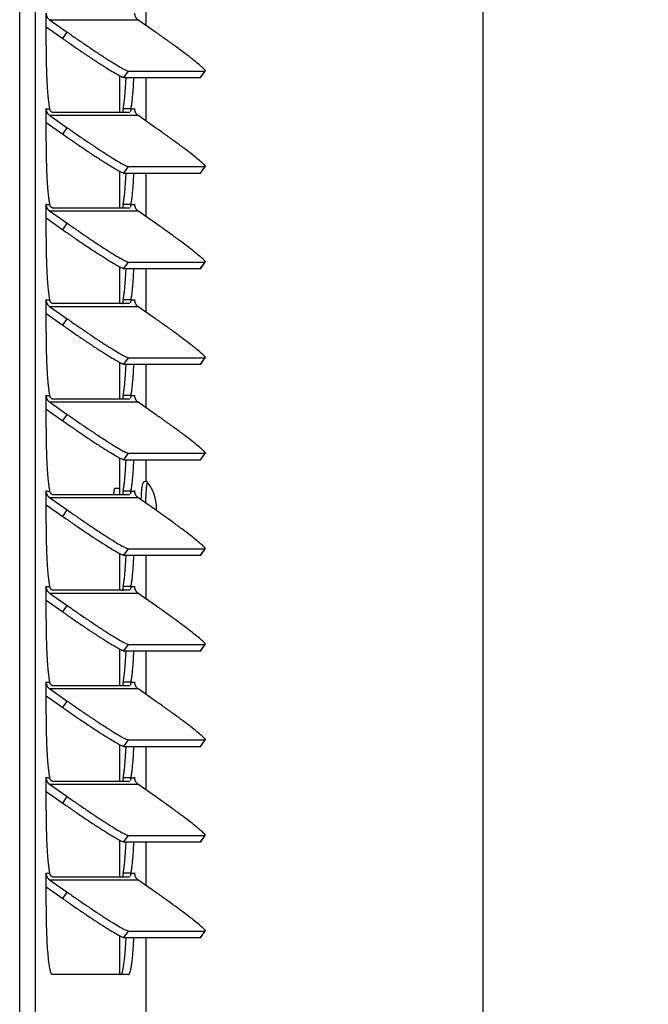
# Model space of a CAD drawing. Extents: x 750.1 to 849, y -105.5 to -34.2.
# Tile 5 of 19: x 783.7 to 788.3, y -72.6 to -65.3. Entities that reach past the tile are written whole.
import ezdxf

# ---------------------------------------------------------------- set-up
doc = ezdxf.new("R2010")
doc.units = 0
doc.header["$LTSCALE"] = 4
doc.header["$MEASUREMENT"] = 0
doc.layers.get('0').update_dxf_attribs({"linetype": 'CONTINUOUS'})
doc.layers.get('DEFPOINTS').update_dxf_attribs({"linetype": 'CONTINUOUS'})
doc.layers.add('Dimensions', color=140, linetype='CONTINUOUS')
doc.styles.add('ROMANS', font='romans.shx')
doc.dimstyles.new('FSTD1', dxfattribs={"dimtxt": 0.65, "dimasz": 0.7, "dimexe": 0.5, "dimexo": 0.5, "dimgap": 0.25, "dimtad": 1, "dimzin": 1, "dimdsep": 46, "dimtxsty": 'ROMANS', "dimcen": 0.5, "dimadec": 0, "dimazin": 0, "dimtfac": 1, "dimtmove": 0, "dimatfit": 3, "dimfxl": 1, "dimtolj": 1, "dimarcsym": 1})

# ---------------------------------------------------------------- blocks, each defined once
blk = doc.blocks.new('*D0')
at = {"layer": 'DEFPOINTS', "color": 0, "transparency": 16777216}
for p in [(784.4751, -44.8591), (784.5887, -76.8586), (787.0731, -76.8586)]:
    blk.add_point(p, dxfattribs=at)
at = {"layer": 'Dimensions', "color": 0, "lineweight": -2, "transparency": 16777216}
for p, q in [((784.9751, -44.8591), (787.5731, -44.8591)), ((787.0731, -45.5591), (787.0731, -76.1586)), ((785.0887, -76.8586), (787.5731, -76.8586))]:
    blk.add_line(p, q, dxfattribs=at)
at = {"layer": 'Dimensions', "color": 0, "transparency": 16777216}
for points in [[(786.9564, -45.5591), (787.1898, -45.5591), (787.0731, -44.8591)], [(786.9564, -76.1586), (787.1898, -76.1586), (787.0731, -76.8586)]]:
    blk.add_solid(points, dxfattribs=at)
at = {"layer": 'Dimensions', "color": 0, "transparency": 16777216, "char_height": 0.65, "attachment_point": 5, "rotation": 90, "style": 'ROMANS'}
for s, insert in [('\\A1;[812.8]', (787.8183, -60.8588)), ('\\A1;32.00', (786.4981, -60.8588))]:
    blk.add_mtext(s, dxfattribs=dict(at, insert=insert))

msp = doc.modelspace()

# ---------------------------------------------------------------- linework, layer by layer
for p, q in [((783.6551, -76.8586), (783.6551, -47.303)), ((783.7706, -76.8586), (783.7706, -47.303)), ((784.5887, -65.3665), (784.5887, -65.0438)), ((783.8492, -65.5166), (783.8492, -65.2756)), ((783.8492, -65.3763), (783.9725, -65.4629)), ((783.8744, -65.3231), (784.0056, -65.4154)), ((783.8744, -65.3231), (784.527, -65.3231)), ((784.6582, -65.4154), (784.527, -65.3231)), ((783.9725, -65.4629), (784.0056, -65.4154)), ((784.3924, -65.7365), (784.3924, -66.0089)), ((784.4241, -65.7497), (784.4572, -65.7022)), ((784.4241, -65.7497), (784.9895, -65.7497)), ((784.4572, -65.7022), (785.0227, -65.7022)), ((784.5887, -66.0724), (784.5887, -65.7497)), ((784.9895, -65.7497), (785.0227, -65.7022)), ((784.9916, -65.7489), (785.0248, -65.7014)), ((783.8492, -65.9815), (783.8497, -65.9815)), ((783.8492, -66.2225), (783.8492, -65.9815)), ((783.8497, -65.9815), (783.8759, -65.9815)), ((783.8744, -66.029), (784.0056, -66.1213)), ((783.8744, -66.029), (784.527, -66.029)), ((784.4657, -66.0089), (783.9002, -66.0089)), ((784.4762, -65.9815), (784.4184, -65.9815)), ((784.4762, -65.9815), (784.5024, -65.9815)), ((784.5024, -65.9815), (784.5029, -65.9815)), ((784.5029, -65.9815), (784.5029, -65.9893)), ((784.6582, -66.1213), (784.527, -66.029)), ((783.8492, -66.0821), (783.9725, -66.1688)), ((783.9725, -66.1688), (784.0056, -66.1213)), ((784.3924, -66.4424), (784.3924, -66.7148)), ((784.4241, -66.4556), (784.4572, -66.4081)), ((784.4241, -66.4556), (784.9895, -66.4556)), ((784.4572, -66.4081), (785.0227, -66.4081)), ((784.5887, -66.7783), (784.5887, -66.4556)), ((784.9895, -66.4556), (785.0227, -66.4081)), ((784.9916, -66.4548), (785.0248, -66.4073)), ((783.8492, -66.6874), (783.8497, -66.6874)), ((783.8492, -66.9284), (783.8492, -66.6874)), ((783.8497, -66.6874), (783.8759, -66.6874)), ((784.4762, -66.6874), (784.4184, -66.6874)), ((784.4762, -66.6874), (784.5024, -66.6874)), ((784.5024, -66.6874), (784.5029, -66.6874)), ((784.5029, -66.6874), (784.5029, -66.6952)), ((783.8744, -66.7349), (784.0056, -66.8271)), ((783.8744, -66.7349), (784.527, -66.7349)), ((784.4657, -66.7148), (783.9002, -66.7148)), ((784.6582, -66.8271), (784.527, -66.7349)), ((783.8492, -66.788), (783.9725, -66.8747)), ((783.9725, -66.8747), (784.0056, -66.8271)), ((784.4241, -67.1614), (784.4572, -67.1139)), ((784.4572, -67.1139), (785.0227, -67.1139)), ((784.9895, -67.1614), (785.0227, -67.1139)), ((784.9916, -67.1607), (785.0248, -67.1132)), ((784.3924, -67.1483), (784.3924, -67.4207)), ((784.4241, -67.1614), (784.9895, -67.1614)), ((784.5887, -67.4842), (784.5887, -67.1614)), ((783.8492, -67.3933), (783.8497, -67.3933)), ((783.8492, -67.6343), (783.8492, -67.3933)), ((783.8497, -67.3933), (783.8759, -67.3933)), ((784.4657, -67.4207), (783.9002, -67.4207)), ((784.4762, -67.3933), (784.4184, -67.3933)), ((784.4762, -67.3933), (784.5024, -67.3933)), ((784.5024, -67.3933), (784.5029, -67.3933)), ((784.5029, -67.3933), (784.5029, -67.4011)), ((783.8492, -67.4939), (783.9725, -67.5805)), ((783.8744, -67.4408), (784.0056, -67.533)), ((783.8744, -67.4408), (784.527, -67.4408)), ((784.6582, -67.533), (784.527, -67.4408)), ((783.9725, -67.5805), (784.0056, -67.533)), ((784.3924, -67.8542), (784.3924, -68.1266)), ((784.4241, -67.8673), (784.4572, -67.8198)), ((784.4572, -67.8198), (785.0227, -67.8198)), ((784.9895, -67.8673), (785.0227, -67.8198)), ((784.9916, -67.8666), (785.0248, -67.8191)), ((784.4241, -67.8673), (784.9895, -67.8673)), ((784.5887, -68.1901), (784.5887, -67.8673)), ((783.8492, -68.0992), (783.8497, -68.0992)), ((783.8492, -68.3402), (783.8492, -68.0992)), ((783.8497, -68.0992), (783.8759, -68.0992)), ((783.8744, -68.1467), (784.0056, -68.2389)), ((783.8744, -68.1467), (784.527, -68.1467)), ((784.4657, -68.1266), (783.9002, -68.1266)), ((784.4762, -68.0992), (784.4184, -68.0992)), ((784.4762, -68.0992), (784.5024, -68.0992)), ((784.5024, -68.0992), (784.5029, -68.0992)), ((784.5029, -68.0992), (784.5029, -68.1069)), ((784.6582, -68.2389), (784.527, -68.1467)), ((783.8492, -68.1998), (783.9725, -68.2864)), ((783.9725, -68.2864), (784.0056, -68.2389)), ((784.3924, -68.5601), (784.3924, -68.8325)), ((784.4241, -68.5732), (784.4572, -68.5257)), ((784.4241, -68.5732), (784.9895, -68.5732)), ((784.4572, -68.5257), (785.0227, -68.5257)), ((784.5887, -68.7354), (784.5887, -68.5732)), ((784.9895, -68.5732), (785.0227, -68.5257)), ((784.9916, -68.5725), (785.0248, -68.525)), ((784.3924, -68.7851), (784.356, -68.787)), ((783.8492, -68.805), (783.8497, -68.805)), ((783.8492, -69.046), (783.8492, -68.805)), ((783.8497, -68.805), (783.8759, -68.805)), ((783.8744, -68.8525), (784.0056, -68.9448)), ((783.8744, -68.8525), (784.527, -68.8525)), ((784.4657, -68.8325), (783.9002, -68.8325)), ((784.4762, -68.805), (784.4184, -68.805)), ((784.4762, -68.805), (784.5024, -68.805)), ((784.5024, -68.805), (784.5029, -68.805)), ((784.5029, -68.805), (784.5029, -68.8128)), ((784.6582, -68.9448), (784.527, -68.8525)), ((783.8492, -68.9057), (783.9725, -68.9923)), ((783.9725, -68.9923), (784.0056, -68.9448)), ((784.4241, -69.2791), (784.4572, -69.2316)), ((784.4572, -69.2316), (785.0227, -69.2316)), ((784.9895, -69.2791), (785.0227, -69.2316)), ((784.9916, -69.2784), (785.0248, -69.2309)), ((784.3924, -69.266), (784.3924, -69.5383)), ((784.4241, -69.2791), (784.9895, -69.2791)), ((784.5887, -69.6018), (784.5887, -69.2791)), ((783.8492, -69.5109), (783.8497, -69.5109)), ((783.8492, -69.7519), (783.8492, -69.5109)), ((783.8497, -69.5109), (783.8759, -69.5109)), ((784.4762, -69.5109), (784.4184, -69.5109)), ((784.4762, -69.5109), (784.5024, -69.5109)), ((784.5024, -69.5109), (784.5029, -69.5109)), ((784.5029, -69.5109), (784.5029, -69.5187)), ((783.8744, -69.5584), (784.0056, -69.6507)), ((783.8744, -69.5584), (784.527, -69.5584)), ((784.4657, -69.5383), (783.9002, -69.5383)), ((784.6582, -69.6507), (784.527, -69.5584)), ((783.8492, -69.6116), (783.9725, -69.6982)), ((783.9725, -69.6982), (784.0056, -69.6507)), ((784.4241, -69.985), (784.4572, -69.9375)), ((784.4572, -69.9375), (785.0227, -69.9375)), ((784.9895, -69.985), (785.0227, -69.9375)), ((784.9916, -69.9842), (785.0248, -69.9367)), ((784.3924, -69.9718), (784.3924, -70.2442)), ((784.4241, -69.985), (784.9895, -69.985)), ((784.5887, -70.3077), (784.5887, -69.985)), ((783.8492, -70.2168), (783.8497, -70.2168)), ((783.8492, -70.4578), (783.8492, -70.2168)), ((783.8497, -70.2168), (783.8759, -70.2168)), ((784.4657, -70.2442), (783.9002, -70.2442)), ((784.4762, -70.2168), (784.4184, -70.2168)), ((784.4762, -70.2168), (784.5024, -70.2168)), ((784.5024, -70.2168), (784.5029, -70.2168)), ((784.5029, -70.2168), (784.5029, -70.2246)), ((783.8492, -70.3174), (783.9725, -70.4041)), ((783.8744, -70.2643), (784.0056, -70.3566)), ((783.8744, -70.2643), (784.527, -70.2643)), ((784.6582, -70.3566), (784.527, -70.2643)), ((783.9725, -70.4041), (784.0056, -70.3566)), ((784.3924, -70.6777), (784.3924, -70.9501)), ((784.4241, -70.6909), (784.4572, -70.6433)), ((784.4241, -70.6909), (784.9895, -70.6909)), ((784.4572, -70.6433), (785.0227, -70.6433)), ((784.5887, -71.0136), (784.5887, -70.6909)), ((784.9895, -70.6909), (785.0227, -70.6433)), ((784.9916, -70.6901), (785.0248, -70.6426)), ((783.8492, -70.9227), (783.8497, -70.9227)), ((783.8492, -71.1637), (783.8492, -70.9227)), ((783.8497, -70.9227), (783.8759, -70.9227)), ((783.8744, -70.9702), (784.0056, -71.0624)), ((783.8744, -70.9702), (784.527, -70.9702)), ((784.4657, -70.9501), (783.9002, -70.9501)), ((784.4762, -70.9227), (784.4184, -70.9227)), ((784.4762, -70.9227), (784.5024, -70.9227)), ((784.5024, -70.9227), (784.5029, -70.9227)), ((784.5029, -70.9227), (784.5029, -70.9305)), ((784.6582, -71.0624), (784.527, -70.9702)), ((783.8492, -71.0233), (783.9725, -71.11)), ((783.9725, -71.11), (784.0056, -71.0624)), ((784.4241, -71.3967), (784.4572, -71.3492)), ((784.4572, -71.3492), (785.0227, -71.3492)), ((784.9895, -71.3967), (785.0227, -71.3492)), ((784.9916, -71.396), (785.0248, -71.3485)), ((784.3924, -71.3836), (784.3924, -71.656)), ((784.4241, -71.3967), (784.9895, -71.3967)), ((784.5887, -71.7195), (784.5887, -71.3967)), ((783.8492, -71.6286), (783.8497, -71.6286)), ((783.8492, -71.8696), (783.8492, -71.6286)), ((783.8497, -71.6286), (783.8759, -71.6286)), ((784.4762, -71.6286), (784.4184, -71.6286)), ((784.4762, -71.6286), (784.5024, -71.6286)), ((784.5024, -71.6286), (784.5029, -71.6286)), ((784.5029, -71.6286), (784.5029, -71.6364)), ((783.8744, -71.6761), (784.0056, -71.7683)), ((783.8744, -71.6761), (784.527, -71.6761)), ((784.4657, -71.656), (783.9002, -71.656)), ((784.6582, -71.7683), (784.527, -71.6761)), ((783.8492, -71.7292), (783.9725, -71.8158)), ((783.9725, -71.8158), (784.0056, -71.7683)), ((784.4241, -72.1026), (784.4572, -72.0551)), ((784.4572, -72.0551), (785.0227, -72.0551)), ((784.9895, -72.1026), (785.0227, -72.0551)), ((784.9916, -72.1019), (785.0248, -72.0544)), ((784.3924, -72.0895), (784.3924, -72.3756)), ((784.4241, -72.1026), (784.9895, -72.1026)), ((784.5887, -75.7154), (784.5887, -72.1026)), ((784.4588, -72.3756), (783.8933, -72.3756))]:
    msp.add_line(p, q)
for start, end in [(0, 37.71253), (356.16506, 0)]:
    msp.add_arc((784.3616, -68.9286), 0.3031, start, end)
for points, weights in [([(783.8497, -65.2756), (783.8497, -65.3058), (783.8744, -65.3231)], [1, 0.887010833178, 1]), ([(784.5024, -65.2756), (784.5024, -65.3058), (784.527, -65.3231)], [1, 0.887010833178, 1]), ([(784.0056, -65.4154), (784.4136, -65.7022), (784.4572, -65.7022)], [1, 0.707106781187, 1]), ([(785.0227, -65.7022), (785.0663, -65.7022), (784.6582, -65.4154)], [1, 0.707106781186, 1]), ([(783.8492, -65.5166), (783.8492, -65.8499), (783.8759, -65.9815)], [1, 0.835123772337, 1]), ([(783.9725, -65.4629), (784.3805, -65.7497), (784.4241, -65.7497)], [1, 0.707106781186, 1]), ([(784.4184, -65.9815), (784.4329, -65.9101), (784.4402, -65.7497)], [1, 0.941712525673, 1]), ([(784.4762, -65.9815), (784.4907, -65.9101), (784.4979, -65.7497)], [1, 0.941712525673, 1]), ([(784.9895, -65.7497), (784.9911, -65.7497), (784.9916, -65.7489)], [1, 0.999360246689, 1]), ([(783.8497, -65.9815), (783.8497, -66.0117), (783.8744, -66.029)], [1, 0.887010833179, 1]), ([(784.5024, -65.9815), (784.5024, -66.0117), (784.527, -66.029)], [1, 0.887010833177, 1]), ([(783.9725, -66.1688), (784.3805, -66.4556), (784.4241, -66.4556)], [1, 0.707106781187, 1]), ([(784.0056, -66.1213), (784.4136, -66.4081), (784.4572, -66.4081)], [1, 0.707106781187, 1]), ([(785.0227, -66.4081), (785.0663, -66.4081), (784.6582, -66.1213)], [1, 0.707106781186, 1]), ([(783.8492, -66.2225), (783.8492, -66.5558), (783.8759, -66.6874)], [1, 0.835123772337, 1]), ([(784.4184, -66.6874), (784.4329, -66.616), (784.4402, -66.4556)], [1, 0.941712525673, 1]), ([(784.4762, -66.6874), (784.4907, -66.616), (784.4979, -66.4556)], [1, 0.941712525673, 1]), ([(784.9895, -66.4556), (784.9911, -66.4556), (784.9916, -66.4548)], [1, 0.999360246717, 1]), ([(783.8497, -66.6874), (783.8497, -66.7176), (783.8744, -66.7349)], [1, 0.887010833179, 1]), ([(784.5024, -66.6874), (784.5024, -66.7176), (784.527, -66.7349)], [1, 0.887010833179, 1]), ([(784.0056, -66.8271), (784.4136, -67.1139), (784.4572, -67.1139)], [1, 0.707106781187, 1]), ([(785.0227, -67.1139), (785.0663, -67.1139), (784.6582, -66.8271)], [1, 0.707106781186, 1]), ([(783.9725, -66.8747), (784.3805, -67.1614), (784.4241, -67.1614)], [1, 0.707106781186, 1]), ([(783.8492, -66.9284), (783.8492, -67.2617), (783.8759, -67.3933)], [1, 0.835123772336, 1]), ([(784.4184, -67.3933), (784.4329, -67.3219), (784.4402, -67.1614)], [1, 0.941712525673, 1]), ([(784.4762, -67.3933), (784.4907, -67.3219), (784.4979, -67.1614)], [1, 0.941712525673, 1]), ([(784.9895, -67.1614), (784.9911, -67.1614), (784.9916, -67.1607)], [1, 0.999360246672, 1]), ([(783.8497, -67.3933), (783.8497, -67.4235), (783.8744, -67.4408)], [1, 0.887010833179, 1]), ([(784.5024, -67.3933), (784.5024, -67.4235), (784.527, -67.4408)], [1, 0.887010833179, 1]), ([(784.0056, -67.533), (784.4136, -67.8198), (784.4572, -67.8198)], [1, 0.707106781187, 1]), ([(785.0227, -67.8198), (785.0663, -67.8198), (784.6582, -67.533)], [1, 0.707106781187, 1]), ([(783.8492, -67.6343), (783.8492, -67.9676), (783.8759, -68.0992)], [1, 0.835123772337, 1]), ([(783.9725, -67.5805), (784.3805, -67.8673), (784.4241, -67.8673)], [1, 0.707106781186, 1]), ([(784.4184, -68.0992), (784.4329, -68.0278), (784.4402, -67.8673)], [1, 0.941712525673, 1]), ([(784.4762, -68.0992), (784.4907, -68.0278), (784.4979, -67.8673)], [1, 0.941712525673, 1]), ([(784.9895, -67.8673), (784.9911, -67.8673), (784.9916, -67.8666)], [1, 0.999360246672, 1]), ([(783.8497, -68.0992), (783.8497, -68.1293), (783.8744, -68.1467)], [1, 0.887010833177, 1]), ([(784.5024, -68.0992), (784.5024, -68.1293), (784.527, -68.1467)], [1, 0.887010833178, 1]), ([(783.9725, -68.2864), (784.3805, -68.5732), (784.4241, -68.5732)], [1, 0.707106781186, 1]), ([(784.0056, -68.2389), (784.4136, -68.5257), (784.4572, -68.5257)], [1, 0.707106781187, 1]), ([(785.0227, -68.5257), (785.0663, -68.5257), (784.6582, -68.2389)], [1, 0.707106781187, 1]), ([(783.8492, -68.3402), (783.8492, -68.6734), (783.8759, -68.805)], [1, 0.835123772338, 1]), ([(784.4184, -68.805), (784.4329, -68.7337), (784.4402, -68.5732)], [1, 0.941712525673, 1]), ([(784.4762, -68.805), (784.4907, -68.7337), (784.4979, -68.5732)], [1, 0.941712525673, 1]), ([(784.9895, -68.5732), (784.9911, -68.5732), (784.9916, -68.5725)], [1, 0.999360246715, 1]), ([(784.356, -68.787), (784.3506, -68.7873), (784.347, -68.8325)], [1, 0.91710736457, 1]), ([(784.5995, -68.742), (784.5862, -68.742), (784.5836, -68.8923)], [1, 0.772756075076, 1]), ([(784.6004, -68.7423), (784.6, -68.742), (784.5995, -68.742)], [1, 0.999607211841, 1]), ([(784.6013, -68.7431), (784.6009, -68.7426), (784.6004, -68.7423)], [1, 0.999605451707, 1]), ([(783.8497, -68.805), (783.8497, -68.8352), (783.8744, -68.8525)], [1, 0.887010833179, 1]), ([(784.5024, -68.805), (784.5024, -68.8352), (784.527, -68.8525)], [1, 0.887010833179, 1]), ([(784.0056, -68.9448), (784.4136, -69.2316), (784.4572, -69.2316)], [1, 0.707106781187, 1]), ([(785.0227, -69.2316), (785.0663, -69.2316), (784.6582, -68.9448)], [1, 0.707106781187, 1]), ([(783.9725, -68.9923), (784.3805, -69.2791), (784.4241, -69.2791)], [1, 0.707106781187, 1]), ([(783.8492, -69.046), (783.8492, -69.3793), (783.8759, -69.5109)], [1, 0.835123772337, 1]), ([(784.4184, -69.5109), (784.4329, -69.4395), (784.4402, -69.2791)], [1, 0.941712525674, 1]), ([(784.4762, -69.5109), (784.4907, -69.4395), (784.4979, -69.2791)], [1, 0.941712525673, 1]), ([(784.9895, -69.2791), (784.9911, -69.2791), (784.9916, -69.2784)], [1, 0.999360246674, 1]), ([(783.8497, -69.5109), (783.8497, -69.5411), (783.8744, -69.5584)], [1, 0.887010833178, 1]), ([(784.5024, -69.5109), (784.5024, -69.5411), (784.527, -69.5584)], [1, 0.887010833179, 1]), ([(784.0056, -69.6507), (784.4136, -69.9375), (784.4572, -69.9375)], [1, 0.707106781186, 1]), ([(785.0227, -69.9375), (785.0663, -69.9375), (784.6582, -69.6507)], [1, 0.707106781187, 1]), ([(783.9725, -69.6982), (784.3805, -69.985), (784.4241, -69.985)], [1, 0.707106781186, 1]), ([(783.8492, -69.7519), (783.8492, -70.0852), (783.8759, -70.2168)], [1, 0.835123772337, 1]), ([(784.4184, -70.2168), (784.4329, -70.1454), (784.4402, -69.985)], [1, 0.941712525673, 1]), ([(784.4762, -70.2168), (784.4907, -70.1454), (784.4979, -69.985)], [1, 0.941712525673, 1]), ([(784.9895, -69.985), (784.9911, -69.985), (784.9916, -69.9842)], [1, 0.999360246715, 1]), ([(783.8497, -70.2168), (783.8497, -70.247), (783.8744, -70.2643)], [1, 0.887010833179, 1]), ([(784.5024, -70.2168), (784.5024, -70.247), (784.527, -70.2643)], [1, 0.887010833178, 1]), ([(783.9725, -70.4041), (784.3805, -70.6909), (784.4241, -70.6909)], [1, 0.707106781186, 1]), ([(784.0056, -70.3566), (784.4136, -70.6433), (784.4572, -70.6433)], [1, 0.707106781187, 1]), ([(785.0227, -70.6433), (785.0663, -70.6433), (784.6582, -70.3566)], [1, 0.707106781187, 1]), ([(783.8492, -70.4578), (783.8492, -70.7911), (783.8759, -70.9227)], [1, 0.835123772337, 1]), ([(784.4184, -70.9227), (784.4329, -70.8513), (784.4402, -70.6909)], [1, 0.941712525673, 1]), ([(784.4762, -70.9227), (784.4907, -70.8513), (784.4979, -70.6909)], [1, 0.941712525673, 1]), ([(784.9895, -70.6909), (784.9911, -70.6909), (784.9916, -70.6901)], [1, 0.999360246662, 1]), ([(783.8497, -70.9227), (783.8497, -70.9529), (783.8744, -70.9702)], [1, 0.887010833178, 1]), ([(784.5024, -70.9227), (784.5024, -70.9529), (784.527, -70.9702)], [1, 0.887010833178, 1]), ([(783.9725, -71.11), (784.3805, -71.3967), (784.4241, -71.3967)], [1, 0.707106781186, 1]), ([(784.0056, -71.0624), (784.4136, -71.3492), (784.4572, -71.3492)], [1, 0.707106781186, 1]), ([(785.0227, -71.3492), (785.0663, -71.3492), (784.6582, -71.0624)], [1, 0.707106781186, 1]), ([(783.8492, -71.1637), (783.8492, -71.497), (783.8759, -71.6286)], [1, 0.835123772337, 1]), ([(784.4184, -71.6286), (784.4329, -71.5572), (784.4402, -71.3967)], [1, 0.941712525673, 1]), ([(784.4762, -71.6286), (784.4907, -71.5572), (784.4979, -71.3967)], [1, 0.941712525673, 1]), ([(784.9895, -71.3967), (784.9911, -71.3967), (784.9916, -71.396)], [1, 0.999360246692, 1]), ([(783.8497, -71.6286), (783.8497, -71.6588), (783.8744, -71.6761)], [1, 0.887010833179, 1]), ([(784.5024, -71.6286), (784.5024, -71.6588), (784.527, -71.6761)], [1, 0.887010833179, 1]), ([(784.0056, -71.7683), (784.4136, -72.0551), (784.4572, -72.0551)], [1, 0.707106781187, 1]), ([(785.0227, -72.0551), (785.0663, -72.0551), (784.6582, -71.7683)], [1, 0.707106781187, 1]), ([(783.9725, -71.8158), (784.3805, -72.1026), (784.4241, -72.1026)], [1, 0.707106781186, 1]), ([(783.8492, -71.8696), (783.8492, -72.3756), (783.8933, -72.3756)], [1, 0.707106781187, 1]), ([(784.401, -72.3756), (784.4278, -72.3756), (784.4402, -72.1026)], [1, 0.854571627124, 1]), ([(784.4588, -72.3756), (784.4856, -72.3756), (784.4979, -72.1026)], [1, 0.854571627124, 1]), ([(784.9895, -72.1026), (784.9911, -72.1026), (784.9916, -72.1019)], [1, 0.999360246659, 1])]:
    msp.add_rational_spline(points, weights, degree=2)
for points, weights in [([(783.8497, -65.9815), (783.8497, -65.9785), (783.8495, -65.9785), (783.8492, -65.9785), (783.8492, -65.9815)], [1, 0.707106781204, 1, 0.707106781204, 1]), ([(784.5029, -65.9815), (784.5029, -65.9785), (784.5026, -65.9785), (784.5024, -65.9785), (784.5024, -65.9815)], [1, 0.707106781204, 1, 0.707106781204, 1]), ([(783.8497, -66.6874), (783.8497, -66.6844), (783.8495, -66.6844), (783.8492, -66.6844), (783.8492, -66.6874)], [1, 0.707106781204, 1, 0.707106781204, 1]), ([(784.5029, -66.6874), (784.5029, -66.6844), (784.5026, -66.6844), (784.5024, -66.6844), (784.5024, -66.6874)], [1, 0.707106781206, 1, 0.707106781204, 1]), ([(783.8497, -67.3933), (783.8497, -67.3903), (783.8495, -67.3903), (783.8492, -67.3903), (783.8492, -67.3933)], [1, 0.707106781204, 1, 0.707106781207, 1]), ([(784.5029, -67.3933), (784.5029, -67.3903), (784.5026, -67.3903), (784.5024, -67.3903), (784.5024, -67.3933)], [1, 0.707106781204, 1, 0.707106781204, 1]), ([(783.8497, -68.0992), (783.8497, -68.0962), (783.8495, -68.0962), (783.8492, -68.0962), (783.8492, -68.0992)], [1, 0.707106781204, 1, 0.707106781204, 1]), ([(784.5029, -68.0992), (784.5029, -68.0962), (784.5026, -68.0962), (784.5024, -68.0962), (784.5024, -68.0992)], [1, 0.707106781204, 1, 0.707106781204, 1]), ([(783.8497, -68.805), (783.8497, -68.802), (783.8495, -68.802), (783.8492, -68.802), (783.8492, -68.805)], [1, 0.707106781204, 1, 0.707106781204, 1]), ([(784.5029, -68.805), (784.5029, -68.802), (784.5026, -68.802), (784.5024, -68.802), (784.5024, -68.805)], [1, 0.707106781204, 1, 0.707106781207, 1]), ([(783.8497, -69.5109), (783.8497, -69.5079), (783.8495, -69.5079), (783.8492, -69.5079), (783.8492, -69.5109)], [1, 0.707106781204, 1, 0.707106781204, 1]), ([(784.5029, -69.5109), (784.5029, -69.5079), (784.5026, -69.5079), (784.5024, -69.5079), (784.5024, -69.5109)], [1, 0.707106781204, 1, 0.707106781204, 1]), ([(783.8497, -70.2168), (783.8497, -70.2138), (783.8495, -70.2138), (783.8492, -70.2138), (783.8492, -70.2168)], [1, 0.707106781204, 1, 0.707106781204, 1]), ([(784.5029, -70.2168), (784.5029, -70.2138), (784.5026, -70.2138), (784.5024, -70.2138), (784.5024, -70.2168)], [1, 0.707106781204, 1, 0.707106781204, 1]), ([(783.8497, -70.9227), (783.8497, -70.9197), (783.8495, -70.9197), (783.8492, -70.9197), (783.8492, -70.9227)], [1, 0.707106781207, 1, 0.707106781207, 1]), ([(784.5029, -70.9227), (784.5029, -70.9197), (784.5026, -70.9197), (784.5024, -70.9197), (784.5024, -70.9227)], [1, 0.707106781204, 1, 0.707106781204, 1]), ([(783.8497, -71.6286), (783.8497, -71.6256), (783.8495, -71.6256), (783.8492, -71.6256), (783.8492, -71.6286)], [1, 0.707106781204, 1, 0.707106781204, 1]), ([(784.5029, -71.6286), (784.5029, -71.6256), (784.5026, -71.6256), (784.5024, -71.6256), (784.5024, -71.6286)], [1, 0.707106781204, 1, 0.707106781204, 1])]:
    msp.add_rational_spline(points, weights, degree=2, knots=[0, 0, 0, 0.5, 0.5, 1, 1, 1])
for points, knots in [([(783.9002, -66.0089), (783.8997, -66.0089), (783.8986, -66.0088), (783.8969, -66.0083), (783.8949, -66.0074), (783.8928, -66.0061), (783.8906, -66.0045), (783.8879, -66.0021), (783.8848, -65.9987), (783.8814, -65.994), (783.8782, -65.9883), (783.8767, -65.9838), (783.8759, -65.9815)], [0, 0, 0, 0, 0.084504, 0.168959, 0.253313, 0.337518, 0.421525, 0.505283, 0.630349, 0.754591, 0.877857, 1, 1, 1, 1]), ([(784.4184, -65.9815), (784.4171, -65.9909), (784.4168, -65.9991), (784.4169, -66.0082), (784.4169, -66.0102), (784.417, -66.0121)], [0, 0, 0, 0, 0.25, 0.25, 0.3263492, 0.3263492, 0.3263492, 0.3263492]), ([(784.4679, -66.0084), (784.4678, -66.0085), (784.4671, -66.0088), (784.4664, -66.0088), (784.4657, -66.0089)], [0.8576445, 0.8576445, 0.8576445, 0.8576445, 0.8732639, 1, 1, 1, 1]), ([(784.4762, -65.9815), (784.4758, -65.9828), (784.4751, -65.9855), (784.4743, -65.989), (784.4736, -65.9923), (784.473, -65.9953), (784.4725, -65.998), (784.472, -66.0004), (784.4717, -66.0017), (784.4715, -66.0024)], [0, 0, 0, 0, 0.0696543, 0.1396947, 0.2100946, 0.2808272, 0.3518643, 0.4231772, 0.4947368, 0.4947368, 0.4947368, 0.4947368]), ([(783.9002, -66.7148), (783.8997, -66.7148), (783.8986, -66.7147), (783.8969, -66.7142), (783.8949, -66.7133), (783.8928, -66.712), (783.8906, -66.7104), (783.8879, -66.708), (783.8848, -66.7046), (783.8814, -66.6999), (783.8782, -66.6942), (783.8767, -66.6897), (783.8759, -66.6874)], [0, 0, 0, 0, 0.084504, 0.168959, 0.253313, 0.337518, 0.421525, 0.505283, 0.630349, 0.754591, 0.877857, 1, 1, 1, 1]), ([(784.4184, -66.6874), (784.4171, -66.6968), (784.4168, -66.705), (784.4169, -66.7141), (784.4169, -66.7161), (784.417, -66.718)], [0, 0, 0, 0, 0.25, 0.25, 0.3263492, 0.3263492, 0.3263492, 0.3263492]), ([(784.4762, -66.6874), (784.4758, -66.6887), (784.4751, -66.6913), (784.4743, -66.6949), (784.4736, -66.6982), (784.473, -66.7012), (784.4725, -66.7039), (784.472, -66.7062), (784.4717, -66.7076), (784.4715, -66.7083)], [0, 0, 0, 0, 0.0696543, 0.1396947, 0.2100946, 0.2808272, 0.3518643, 0.4231772, 0.4947368, 0.4947368, 0.4947368, 0.4947368]), ([(784.4679, -66.7143), (784.4678, -66.7143), (784.4671, -66.7146), (784.4664, -66.7147), (784.4657, -66.7148)], [0.8576445, 0.8576445, 0.8576445, 0.8576445, 0.8732639, 1, 1, 1, 1]), ([(783.9002, -67.4207), (783.8997, -67.4207), (783.8986, -67.4206), (783.8969, -67.42), (783.8949, -67.4191), (783.8928, -67.4179), (783.8906, -67.4162), (783.8879, -67.4139), (783.8848, -67.4105), (783.8814, -67.4057), (783.8782, -67.4001), (783.8767, -67.3955), (783.8759, -67.3933)], [0, 0, 0, 0, 0.084504, 0.168959, 0.253313, 0.337518, 0.421525, 0.505283, 0.630349, 0.754591, 0.877857, 1, 1, 1, 1]), ([(784.4184, -67.3933), (784.4171, -67.4027), (784.4168, -67.4109), (784.4169, -67.42), (784.4169, -67.422), (784.417, -67.4239)], [0, 0, 0, 0, 0.25, 0.25, 0.3263492, 0.3263492, 0.3263492, 0.3263492]), ([(784.4679, -67.4202), (784.4678, -67.4202), (784.4671, -67.4205), (784.4664, -67.4206), (784.4657, -67.4207)], [0.8576445, 0.8576445, 0.8576445, 0.8576445, 0.8732639, 1, 1, 1, 1]), ([(784.4762, -67.3933), (784.4758, -67.3946), (784.4751, -67.3972), (784.4743, -67.4008), (784.4736, -67.4041), (784.473, -67.4071), (784.4725, -67.4098), (784.472, -67.4121), (784.4717, -67.4135), (784.4715, -67.4141)], [0, 0, 0, 0, 0.0696543, 0.1396947, 0.2100946, 0.2808272, 0.3518643, 0.4231772, 0.4947368, 0.4947368, 0.4947368, 0.4947368]), ([(783.9002, -68.1266), (783.8997, -68.1265), (783.8986, -68.1265), (783.8969, -68.1259), (783.8949, -68.125), (783.8928, -68.1238), (783.8906, -68.1221), (783.8879, -68.1198), (783.8848, -68.1164), (783.8814, -68.1116), (783.8782, -68.106), (783.8767, -68.1014), (783.8759, -68.0992)], [0, 0, 0, 0, 0.084504, 0.168959, 0.253313, 0.337518, 0.421525, 0.505283, 0.630349, 0.754591, 0.877857, 1, 1, 1, 1]), ([(784.4184, -68.0992), (784.4171, -68.1085), (784.4168, -68.1168), (784.4169, -68.1259), (784.4169, -68.1279), (784.417, -68.1298)], [0, 0, 0, 0, 0.25, 0.25, 0.3263492, 0.3263492, 0.3263492, 0.3263492]), ([(784.4679, -68.1261), (784.4678, -68.1261), (784.4671, -68.1264), (784.4664, -68.1265), (784.4657, -68.1266)], [0.8576445, 0.8576445, 0.8576445, 0.8576445, 0.8732639, 1, 1, 1, 1]), ([(784.4762, -68.0992), (784.4758, -68.1005), (784.4751, -68.1031), (784.4743, -68.1067), (784.4736, -68.11), (784.473, -68.113), (784.4725, -68.1156), (784.472, -68.118), (784.4717, -68.1194), (784.4715, -68.12)], [0, 0, 0, 0, 0.0696543, 0.1396947, 0.2100946, 0.2808272, 0.3518643, 0.4231772, 0.4947368, 0.4947368, 0.4947368, 0.4947368]), ([(784.5951, -68.7381), (784.5935, -68.7369), (784.5898, -68.7344), (784.5805, -68.7338), (784.5721, -68.7372), (784.5665, -68.7425), (784.5627, -68.7486), (784.5596, -68.7573), (784.5565, -68.7722), (784.5535, -68.7979), (784.5511, -68.8306), (784.55, -68.8557), (784.5496, -68.8683)], [0, 0, 0, 0, 0.0251432, 0.0645254, 0.1023509, 0.1367197, 0.177435, 0.2490035, 0.383927, 0.5216081, 0.6665877, 0.7979351, 0.7979351, 0.7979351, 0.7979351]), ([(783.9002, -68.8325), (783.8997, -68.8324), (783.8986, -68.8324), (783.8969, -68.8318), (783.8949, -68.8309), (783.8928, -68.8296), (783.8906, -68.828), (783.8879, -68.8256), (783.8848, -68.8223), (783.8814, -68.8175), (783.8782, -68.8119), (783.8767, -68.8073), (783.8759, -68.805)], [0, 0, 0, 0, 0.084504, 0.168959, 0.253313, 0.337518, 0.421525, 0.505283, 0.630349, 0.754591, 0.877857, 1, 1, 1, 1]), ([(784.4184, -68.805), (784.4171, -68.8144), (784.4168, -68.8227), (784.4169, -68.8318), (784.4169, -68.8338), (784.417, -68.8357)], [0, 0, 0, 0, 0.25, 0.25, 0.3263492, 0.3263492, 0.3263492, 0.3263492]), ([(784.4679, -68.832), (784.4678, -68.832), (784.4671, -68.8323), (784.4664, -68.8324), (784.4657, -68.8325)], [0.8576445, 0.8576445, 0.8576445, 0.8576445, 0.8732639, 1, 1, 1, 1]), ([(784.4762, -68.805), (784.4758, -68.8064), (784.4751, -68.809), (784.4743, -68.8126), (784.4736, -68.8159), (784.473, -68.8189), (784.4725, -68.8215), (784.472, -68.8239), (784.4717, -68.8253), (784.4715, -68.8259)], [0, 0, 0, 0, 0.0696543, 0.1396947, 0.2100946, 0.2808272, 0.3518643, 0.4231772, 0.4947368, 0.4947368, 0.4947368, 0.4947368]), ([(783.9002, -69.5383), (783.8997, -69.5383), (783.8986, -69.5382), (783.8969, -69.5377), (783.8949, -69.5368), (783.8928, -69.5355), (783.8906, -69.5339), (783.8879, -69.5315), (783.8848, -69.5281), (783.8814, -69.5234), (783.8782, -69.5178), (783.8767, -69.5132), (783.8759, -69.5109)], [0, 0, 0, 0, 0.084504, 0.168959, 0.253313, 0.337518, 0.421525, 0.505283, 0.630349, 0.754591, 0.877857, 1, 1, 1, 1]), ([(784.4184, -69.5109), (784.4171, -69.5203), (784.4168, -69.5286), (784.4169, -69.5377), (784.4169, -69.5397), (784.417, -69.5415)], [0, 0, 0, 0, 0.25, 0.25, 0.3263492, 0.3263492, 0.3263492, 0.3263492]), ([(784.4762, -69.5109), (784.4758, -69.5122), (784.4751, -69.5149), (784.4743, -69.5185), (784.4736, -69.5218), (784.473, -69.5247), (784.4725, -69.5274), (784.472, -69.5298), (784.4717, -69.5311), (784.4715, -69.5318)], [0, 0, 0, 0, 0.0696543, 0.1396947, 0.2100946, 0.2808272, 0.3518643, 0.4231772, 0.4947368, 0.4947368, 0.4947368, 0.4947368]), ([(784.4679, -69.5378), (784.4678, -69.5379), (784.4671, -69.5382), (784.4664, -69.5383), (784.4657, -69.5383)], [0.8576445, 0.8576445, 0.8576445, 0.8576445, 0.8732639, 1, 1, 1, 1]), ([(783.9002, -70.2442), (783.8997, -70.2442), (783.8986, -70.2441), (783.8969, -70.2436), (783.8949, -70.2427), (783.8928, -70.2414), (783.8906, -70.2398), (783.8879, -70.2374), (783.8848, -70.234), (783.8814, -70.2293), (783.8782, -70.2236), (783.8767, -70.2191), (783.8759, -70.2168)], [0, 0, 0, 0, 0.084504, 0.168959, 0.253313, 0.337518, 0.421525, 0.505283, 0.630349, 0.754591, 0.877857, 1, 1, 1, 1]), ([(784.4184, -70.2168), (784.4171, -70.2262), (784.4168, -70.2344), (784.4169, -70.2435), (784.4169, -70.2455), (784.417, -70.2474)], [0, 0, 0, 0, 0.25, 0.25, 0.3263492, 0.3263492, 0.3263492, 0.3263492]), ([(784.4679, -70.2437), (784.4678, -70.2438), (784.4671, -70.2441), (784.4664, -70.2441), (784.4657, -70.2442)], [0.8576445, 0.8576445, 0.8576445, 0.8576445, 0.8732639, 1, 1, 1, 1]), ([(784.4762, -70.2168), (784.4758, -70.2181), (784.4751, -70.2208), (784.4743, -70.2243), (784.4736, -70.2276), (784.473, -70.2306), (784.4725, -70.2333), (784.472, -70.2357), (784.4717, -70.237), (784.4715, -70.2377)], [0, 0, 0, 0, 0.0696543, 0.1396947, 0.2100946, 0.2808272, 0.3518643, 0.4231772, 0.4947368, 0.4947368, 0.4947368, 0.4947368]), ([(783.9002, -70.9501), (783.8997, -70.9501), (783.8986, -70.95), (783.8969, -70.9494), (783.8949, -70.9486), (783.8928, -70.9473), (783.8906, -70.9457), (783.8879, -70.9433), (783.8848, -70.9399), (783.8814, -70.9352), (783.8782, -70.9295), (783.8767, -70.925), (783.8759, -70.9227)], [0, 0, 0, 0, 0.084504, 0.168959, 0.253313, 0.337518, 0.421525, 0.505283, 0.630349, 0.754591, 0.877857, 1, 1, 1, 1]), ([(784.4184, -70.9227), (784.4171, -70.9321), (784.4168, -70.9403), (784.4169, -70.9494), (784.4169, -70.9514), (784.417, -70.9533)], [0, 0, 0, 0, 0.25, 0.25, 0.3263492, 0.3263492, 0.3263492, 0.3263492]), ([(784.4679, -70.9496), (784.4678, -70.9496), (784.4671, -70.9499), (784.4664, -70.95), (784.4657, -70.9501)], [0.8576445, 0.8576445, 0.8576445, 0.8576445, 0.8732639, 1, 1, 1, 1]), ([(784.4762, -70.9227), (784.4758, -70.924), (784.4751, -70.9266), (784.4743, -70.9302), (784.4736, -70.9335), (784.473, -70.9365), (784.4725, -70.9392), (784.472, -70.9415), (784.4717, -70.9429), (784.4715, -70.9435)], [0, 0, 0, 0, 0.0696543, 0.1396947, 0.2100946, 0.2808272, 0.3518643, 0.4231772, 0.4947368, 0.4947368, 0.4947368, 0.4947368]), ([(783.9002, -71.656), (783.8997, -71.6559), (783.8986, -71.6559), (783.8969, -71.6553), (783.8949, -71.6544), (783.8928, -71.6532), (783.8906, -71.6515), (783.8879, -71.6492), (783.8848, -71.6458), (783.8814, -71.641), (783.8782, -71.6354), (783.8767, -71.6308), (783.8759, -71.6286)], [0, 0, 0, 0, 0.084504, 0.168959, 0.253313, 0.337518, 0.421525, 0.505283, 0.630349, 0.754591, 0.877857, 1, 1, 1, 1]), ([(784.4184, -71.6286), (784.4171, -71.638), (784.4168, -71.6462), (784.4169, -71.6553), (784.4169, -71.6573), (784.417, -71.6592)], [0, 0, 0, 0, 0.25, 0.25, 0.3263492, 0.3263492, 0.3263492, 0.3263492]), ([(784.4762, -71.6286), (784.4758, -71.6299), (784.4751, -71.6325), (784.4743, -71.6361), (784.4736, -71.6394), (784.473, -71.6424), (784.4725, -71.6451), (784.472, -71.6474), (784.4717, -71.6488), (784.4715, -71.6494)], [0, 0, 0, 0, 0.0696543, 0.1396947, 0.2100946, 0.2808272, 0.3518643, 0.4231772, 0.4947368, 0.4947368, 0.4947368, 0.4947368]), ([(784.4679, -71.6555), (784.4678, -71.6555), (784.4671, -71.6558), (784.4664, -71.6559), (784.4657, -71.656)], [0.8576445, 0.8576445, 0.8576445, 0.8576445, 0.8732639, 1, 1, 1, 1])]:
    msp.add_open_spline(points, degree=3, knots=knots)

# ---------------------------------------------------------------- dimensions: what is measured, and where the dimension line sits
at = {"layer": 'Dimensions'}
dim = msp.add_linear_dim(base=(787.0731, -76.8586), p1=(784.4751, -44.8591), p2=(784.5887, -76.8586), angle=90, dimstyle='FSTD1', override={"dimscale": 0, "dimpost": '\\X', "dimtix": 0, "dimtofl": 1, "dimtmove": 0, "dimatfit": 3}, dxfattribs=at)
dim.commit()
dim.dimension.update_dxf_attribs({"geometry": '*D0', "text_midpoint": (787.0731, -60.8588)})

doc.saveas('drawing.dxf')
